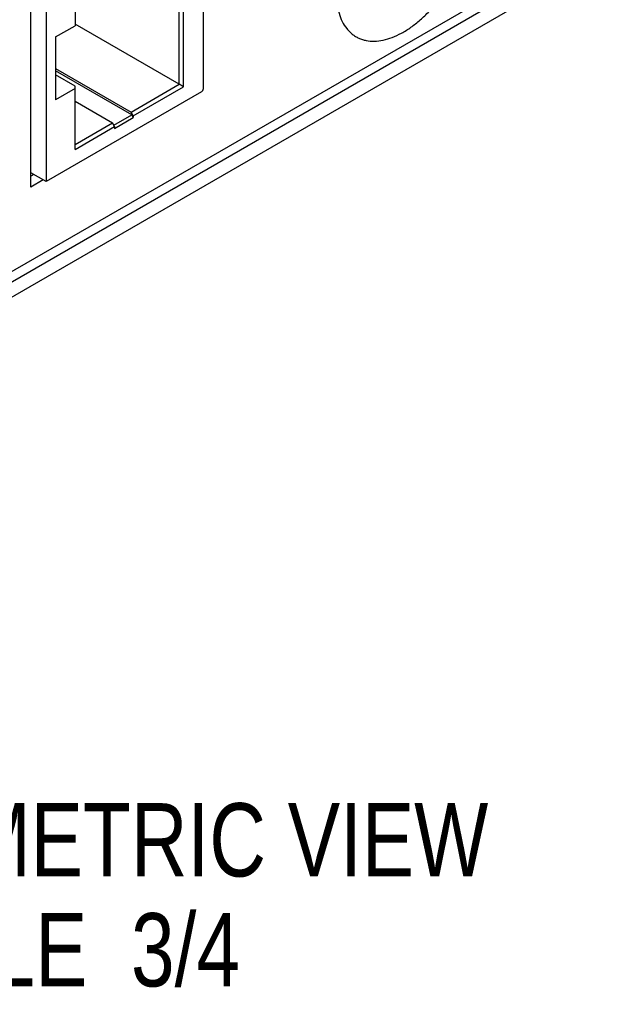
# Model space of a CAD drawing. Header units: inches. Extents: x 0 to 34, y 0 to 22.
# Tile 37 of 106: x 4.3 to 5.3, y 14.1 to 15.8. Entities that reach past the tile are written whole.
import ezdxf

# ---------------------------------------------------------------- set-up
doc = ezdxf.new("R2010")
doc.units = ezdxf.units.IN
doc.header["$LTSCALE"] = 1.87
doc.header["$MEASUREMENT"] = 0
doc.layers.get('0').update_dxf_attribs({"linetype": 'CONTINUOUS'})
for name, color, linetype in [('02___PRT_ALL_AXES', 7, 'CONTINUOUS'), ('DEPRESSIONS', 7, 'CONTINUOUS'), ('DETAIL', 7, 'CONTINUOUS')]:
    doc.layers.add(name, color=color, linetype=linetype)
doc.styles.get("Standard").update_dxf_attribs({"font": 'txt', "width": 0.8})

msp = doc.modelspace()

# ---------------------------------------------------------------- linework, layer by layer
at = {"color": 7, "linetype": 'CONTINUOUS'}
for p, q in [((4.6091, 16.0327), (4.6091, 15.6714)), ((4.5683, 15.6796), (4.5683, 15.9858)), ((4.5757, 15.6754), (4.5757, 15.9901)), ((4.3907, 15.8832), (4.3907, 15.7794)), ((4.3413, 15.8811), (4.3413, 15.5137)), ((5.1861, 15.8382), (3.6853, 14.9716)), ((4.3572, 15.7602), (4.3907, 15.7794)), ((4.5683, 15.6796), (4.3907, 15.7822)), ((4.3572, 15.7602), (4.3572, 15.653)), ((4.3572, 15.7066), (4.4861, 15.6322)), ((4.4872, 15.6273), (4.3572, 15.7023)), ((4.3907, 15.6766), (4.3572, 15.6959)), ((4.6065, 15.6668), (4.3413, 15.5137)), ((4.3907, 15.6723), (4.3572, 15.653)), ((4.3907, 15.5685), (4.3907, 15.6766)), ((4.4861, 15.6322), (4.5683, 15.6796)), ((4.4898, 15.6257), (4.5757, 15.6754)), ((4.5757, 15.6754), (4.5683, 15.6796)), ((4.3907, 15.6506), (4.4543, 15.6138)), ((4.4898, 15.6257), (4.4861, 15.6322)), ((4.4567, 15.6097), (4.4872, 15.6273)), ((4.458, 15.6043), (4.4898, 15.6227)), ((4.4898, 15.6227), (4.4872, 15.6273)), ((4.4898, 15.6257), (4.4898, 15.6227)), ((4.3907, 15.5771), (4.4543, 15.6138)), ((4.3907, 15.5685), (4.458, 15.6074)), ((4.458, 15.6074), (4.4543, 15.6138)), ((4.458, 15.6074), (4.458, 15.6043)), ((4.3413, 15.5137), (4.3152, 15.5288)), ((4.3205, 15.5257), (4.3152, 15.5227))]:
    msp.add_line(p, q, dxfattribs=at)
at = {"color": 3, "linetype": 'CONTINUOUS'}
for p, q in [((4.3152, 15.5043), (4.3152, 15.9259)), ((5.1646, 15.8515), (3.605, 14.9509)), ((4.3364, 15.5165), (4.3152, 15.5043))]:
    msp.add_line(p, q, dxfattribs=at)
at = {"color": 7, "linetype": 'CONTINUOUS'}
msp.add_open_spline([(4.6065, 15.6668), (4.6069, 15.667), (4.6076, 15.6676), (4.6084, 15.6687), (4.609, 15.67), (4.6091, 15.6709), (4.6091, 15.6714)], degree=3, knots=[0, 0, 0, 0, 0.237024, 0.500006, 0.762985, 1, 1, 1, 1], dxfattribs=at)
at = {"layer": '02___PRT_ALL_AXES', "color": 3, "linetype": 'CONTINUOUS'}
msp.add_line((5.1648, 15.8693), (3.6264, 14.9811), dxfattribs=at)
at = {"layer": 'DEPRESSIONS', "color": 3, "linetype": 'CONTINUOUS'}
msp.add_open_spline([(4.8363, 15.8346), (4.8363, 15.8286), (4.8369, 15.8172), (4.8402, 15.8009), (4.8456, 15.7866), (4.8521, 15.7763), (4.8582, 15.7694), (4.8631, 15.7649), (4.8685, 15.7612), (4.8743, 15.7581), (4.8805, 15.7557), (4.8894, 15.7535), (4.9013, 15.7526), (4.9163, 15.7545), (4.9319, 15.7592), (4.9479, 15.7667), (4.9638, 15.7768), (4.9795, 15.7892), (4.9946, 15.8039), (5.0089, 15.8204), (5.0176, 15.8323), (5.0217, 15.8385)], degree=3, knots=[0, 0, 0, 0, 0.065887, 0.126897, 0.183146, 0.235384, 0.260408, 0.284928, 0.309166, 0.333357, 0.357737, 0.382533, 0.434107, 0.489491, 0.549489, 0.614422, 0.684197, 0.758393, 0.836348, 0.917209, 1, 1, 1, 1], dxfattribs=at)

# ---------------------------------------------------------------- texts
at = {"layer": 'DETAIL', "color": 2, "linetype": 'CONTINUOUS', "insert": (3.9732, 14.4537), "char_height": 0.125, "width": 1.4, "attachment_point": 1, "line_spacing_factor": 0.9}
msp.add_mtext('ISOMETRIC VIEW\\PSCALE  3/4', dxfattribs=at)

doc.saveas('drawing.dxf')
